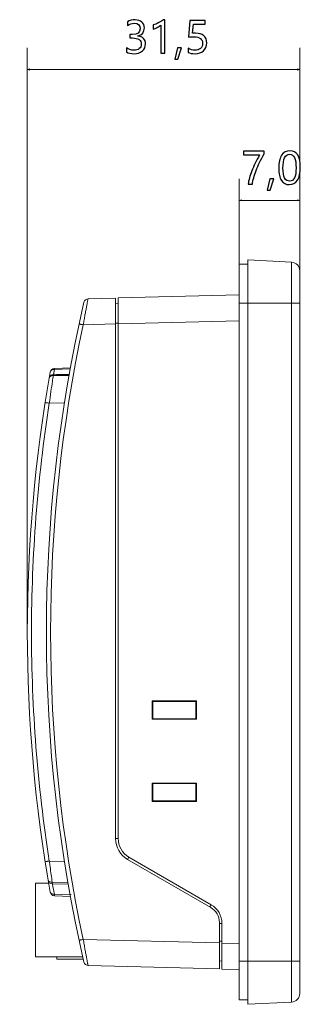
# Model space of a CAD drawing. Header units: centimetres. Extents: x -29.7 to 29.7, y -21 to 21.
# Tile 9 of 11: x 3 to 6.3, y -3.1 to 8.2. Entities that reach past the tile are written whole.
import ezdxf

# ---------------------------------------------------------------- set-up
doc = ezdxf.new("R2010")
doc.units = ezdxf.units.CM
doc.header["$MEASUREMENT"] = 0

msp = doc.modelspace()

# ---------------------------------------------------------------- linework, layer by layer
for points, knots in [([(4.26017, 7.92457), (4.28608, 7.90457), (4.31525, 7.89449), (4.34783, 7.89449), (4.37383, 7.89449), (4.3945, 7.9009), (4.40967, 7.91365), (4.42492, 7.92649), (4.4325, 7.94357), (4.4325, 7.96507), (4.4325, 8.0129), (4.39825, 8.03682), (4.32975, 8.03682), (4.32975, 8.03682), (4.29825, 8.03682), (4.29825, 8.03682), (4.29825, 8.03682), (4.29825, 8.0764), (4.29825, 8.0764), (4.29825, 8.0764), (4.32825, 8.0764), (4.32825, 8.0764), (4.389, 8.0764), (4.41933, 8.0989), (4.41933, 8.14382), (4.41933, 8.18532), (4.39617, 8.20607), (4.34975, 8.20607), (4.32325, 8.20607), (4.29825, 8.19707), (4.27483, 8.17924), (4.27483, 8.17924), (4.27483, 8.22432), (4.27483, 8.22432), (4.29958, 8.23865), (4.32842, 8.24582), (4.3615, 8.24582), (4.39375, 8.24582), (4.41958, 8.2374), (4.43908, 8.22057), (4.45867, 8.20374), (4.46842, 8.1819), (4.46842, 8.15499), (4.46842, 8.10557), (4.44317, 8.07374), (4.39275, 8.05957), (4.39275, 8.05957), (4.39275, 8.05857), (4.39275, 8.05857), (4.42008, 8.05565), (4.44167, 8.04599), (4.45758, 8.02965), (4.47342, 8.01332), (4.48133, 7.9929), (4.48133, 7.96849), (4.48133, 7.93449), (4.46908, 7.90707), (4.44458, 7.88624), (4.42008, 7.8654), (4.3875, 7.85499), (4.34683, 7.85499), (4.311, 7.85499), (4.28217, 7.86165), (4.26017, 7.87499), (4.26017, 7.87499), (4.26017, 7.92457), (4.26017, 7.92457)], [0, 0, 0, 0, 0.04545455, 0.04545455, 0.04545455, 0.09090909, 0.09090909, 0.09090909, 0.13636364, 0.13636364, 0.13636364, 0.18181818, 0.18181818, 0.18181818, 0.22727273, 0.22727273, 0.22727273, 0.27272727, 0.27272727, 0.27272727, 0.31818182, 0.31818182, 0.31818182, 0.36363636, 0.36363636, 0.36363636, 0.40909091, 0.40909091, 0.40909091, 0.45454545, 0.45454545, 0.45454545, 0.5, 0.5, 0.5, 0.54545455, 0.54545455, 0.54545455, 0.59090909, 0.59090909, 0.59090909, 0.63636364, 0.63636364, 0.63636364, 0.68181818, 0.68181818, 0.68181818, 0.72727273, 0.72727273, 0.72727273, 0.77272727, 0.77272727, 0.77272727, 0.81818182, 0.81818182, 0.81818182, 0.86363636, 0.86363636, 0.86363636, 0.90909091, 0.90909091, 0.90909091, 0.95454545, 0.95454545, 0.95454545, 1, 1, 1, 1]), ([(4.65767, 7.86132), (4.65767, 7.86132), (4.65767, 8.18482), (4.65767, 8.18482), (4.65017, 8.17732), (4.6375, 8.1689), (4.61967, 8.15965), (4.60183, 8.1504), (4.58542, 8.1439), (4.57025, 8.14015), (4.57025, 8.14015), (4.57025, 8.18699), (4.57025, 8.18699), (4.59025, 8.19257), (4.61167, 8.2014), (4.6345, 8.21349), (4.65725, 8.22565), (4.67475, 8.23707), (4.687, 8.24782), (4.687, 8.24782), (4.705, 8.24782), (4.705, 8.24782), (4.705, 8.24782), (4.705, 7.86132), (4.705, 7.86132), (4.705, 7.86132), (4.65767, 7.86132), (4.65767, 7.86132)], [0, 0, 0, 0, 0.11111111, 0.11111111, 0.11111111, 0.22222222, 0.22222222, 0.22222222, 0.33333333, 0.33333333, 0.33333333, 0.44444444, 0.44444444, 0.44444444, 0.55555556, 0.55555556, 0.55555556, 0.66666667, 0.66666667, 0.66666667, 0.77777778, 0.77777778, 0.77777778, 0.88888889, 0.88888889, 0.88888889, 1, 1, 1, 1]), ([(5.18941, 7.97799), (5.18941, 7.94107), (5.17716, 7.91132), (5.15266, 7.88865), (5.12816, 7.86607), (5.09525, 7.85474), (5.05391, 7.85474), (5.01841, 7.85474), (4.992, 7.85999), (4.97458, 7.87057), (4.97458, 7.87057), (4.97458, 7.9194), (4.97458, 7.9194), (5.00008, 7.90282), (5.02616, 7.89449), (5.05266, 7.89449), (5.07908, 7.89449), (5.10033, 7.90182), (5.1165, 7.9164), (5.13275, 7.9309), (5.14083, 7.95024), (5.14083, 7.97432), (5.14083, 7.99849), (5.13241, 8.01724), (5.11558, 8.03065), (5.09875, 8.04407), (5.07491, 8.05074), (5.04416, 8.05074), (5.02041, 8.05074), (4.999, 8.04974), (4.97991, 8.04757), (4.97991, 8.04757), (4.99383, 8.23949), (4.99383, 8.23949), (4.99383, 8.23949), (5.17058, 8.23949), (5.17058, 8.23949), (5.17058, 8.23949), (5.17058, 8.19749), (5.17058, 8.19749), (5.17058, 8.19749), (5.03416, 8.19749), (5.03416, 8.19749), (5.03416, 8.19749), (5.02633, 8.09032), (5.02633, 8.09032), (5.02633, 8.09032), (5.06075, 8.09182), (5.06075, 8.09182), (5.10075, 8.09182), (5.13225, 8.08182), (5.15508, 8.0619), (5.178, 8.04199), (5.18941, 8.01399), (5.18941, 7.97799)], [0, 0, 0, 0, 0.05555556, 0.05555556, 0.05555556, 0.11111111, 0.11111111, 0.11111111, 0.16666667, 0.16666667, 0.16666667, 0.22222222, 0.22222222, 0.22222222, 0.27777778, 0.27777778, 0.27777778, 0.33333333, 0.33333333, 0.33333333, 0.38888889, 0.38888889, 0.38888889, 0.44444444, 0.44444444, 0.44444444, 0.5, 0.5, 0.5, 0.55555556, 0.55555556, 0.55555556, 0.61111111, 0.61111111, 0.61111111, 0.66666667, 0.66666667, 0.66666667, 0.72222222, 0.72222222, 0.72222222, 0.77777778, 0.77777778, 0.77777778, 0.83333333, 0.83333333, 0.83333333, 0.88888889, 0.88888889, 0.88888889, 0.94444444, 0.94444444, 0.94444444, 1, 1, 1, 1]), ([(4.89842, 7.92207), (4.89842, 7.92207), (4.85667, 7.79199), (4.85667, 7.79199), (4.85667, 7.79199), (4.822, 7.79199), (4.822, 7.79199), (4.822, 7.79199), (4.85225, 7.92207), (4.85225, 7.92207), (4.85225, 7.92207), (4.89842, 7.92207), (4.89842, 7.92207)], [0, 0, 0, 0, 0.25, 0.25, 0.25, 0.5, 0.5, 0.5, 0.75, 0.75, 0.75, 1, 1, 1, 1]), ([(5.85308, 6.69758), (5.81333, 6.62824), (5.78217, 6.56408), (5.75942, 6.50508), (5.73675, 6.44608), (5.72275, 6.39399), (5.71733, 6.34891), (5.71733, 6.34891), (5.6675, 6.34891), (5.6675, 6.34891), (5.67358, 6.39333), (5.68783, 6.44408), (5.71025, 6.50099), (5.73275, 6.55799), (5.76275, 6.61924), (5.80033, 6.68483), (5.80033, 6.68483), (5.61283, 6.68483), (5.61283, 6.68483), (5.61283, 6.68483), (5.61283, 6.72708), (5.61283, 6.72708), (5.61283, 6.72708), (5.85308, 6.72708), (5.85308, 6.72708), (5.85308, 6.72708), (5.85308, 6.69758), (5.85308, 6.69758)], [0, 0, 0, 0, 0.11111111, 0.11111111, 0.11111111, 0.22222222, 0.22222222, 0.22222222, 0.33333333, 0.33333333, 0.33333333, 0.44444444, 0.44444444, 0.44444444, 0.55555556, 0.55555556, 0.55555556, 0.66666667, 0.66666667, 0.66666667, 0.77777778, 0.77777778, 0.77777778, 0.88888889, 0.88888889, 0.88888889, 1, 1, 1, 1]), ([(6.02158, 6.53058), (6.02158, 6.59733), (6.03258, 6.64774), (6.05475, 6.68208), (6.07691, 6.71633), (6.10891, 6.73341), (6.15091, 6.73341), (6.231, 6.73341), (6.27108, 6.66883), (6.27108, 6.53958), (6.27108, 6.47574), (6.25975, 6.42699), (6.23725, 6.39324), (6.21466, 6.35949), (6.18308, 6.34258), (6.14241, 6.34258), (6.104, 6.34258), (6.07425, 6.35858), (6.05316, 6.39066), (6.03208, 6.42274), (6.02158, 6.46933), (6.02158, 6.53058)], [0, 0, 0, 0, 0.14285714, 0.14285714, 0.14285714, 0.28571429, 0.28571429, 0.28571429, 0.42857143, 0.42857143, 0.42857143, 0.57142857, 0.57142857, 0.57142857, 0.71428571, 0.71428571, 0.71428571, 0.85714286, 0.85714286, 0.85714286, 1, 1, 1, 1]), ([(6.07041, 6.53274), (6.07041, 6.43233), (6.09583, 6.38208), (6.14683, 6.38208), (6.19691, 6.38208), (6.222, 6.43316), (6.222, 6.53516), (6.222, 6.64083), (6.19741, 6.69366), (6.14825, 6.69366), (6.09633, 6.69366), (6.07041, 6.63999), (6.07041, 6.53274)], [0, 0, 0, 0, 0.25, 0.25, 0.25, 0.5, 0.5, 0.5, 0.75, 0.75, 0.75, 1, 1, 1, 1]), ([(5.96567, 6.40966), (5.96567, 6.40966), (5.92392, 6.27958), (5.92392, 6.27958), (5.92392, 6.27958), (5.88925, 6.27958), (5.88925, 6.27958), (5.88925, 6.27958), (5.9195, 6.40966), (5.9195, 6.40966), (5.9195, 6.40966), (5.96567, 6.40966), (5.96567, 6.40966)], [0, 0, 0, 0, 0.25, 0.25, 0.25, 0.5, 0.5, 0.5, 0.75, 0.75, 0.75, 1, 1, 1, 1])]:
    msp.add_open_spline(points, degree=3, knots=knots)
at = {"lineweight": 0}
for points in [[(3.11487, 1.17221), (3.11487, 1.17221), (3.11487, 7.92293), (3.11487, 7.92293)], [(6.26487, 5.34586), (6.26487, 5.34586), (6.26487, 7.92293), (6.26487, 7.92293)], [(3.11487, 7.67293), (3.11487, 7.67293), (6.26487, 7.67293), (6.26487, 7.67293)], [(5.56487, 5.42221), (5.56487, 5.42221), (5.56487, 6.41052), (5.56487, 6.41052)], [(6.26487, 5.34586), (6.26487, 5.34586), (6.26487, 6.41052), (6.26487, 6.41052)], [(5.56487, 6.16052), (5.56487, 6.16052), (6.26487, 6.16052), (6.26487, 6.16052)]]:
    msp.add_open_spline(points, degree=3, dxfattribs=at)
for points in [[(3.14153, 7.66578), (3.14153, 7.66578), (3.11487, 7.67293), (3.11487, 7.67293), (3.11487, 7.67293), (3.14153, 7.68007), (3.14153, 7.68007), (3.14153, 7.68007), (3.14153, 7.66578), (3.14153, 7.66578)], [(6.2382, 7.66578), (6.2382, 7.66578), (6.26487, 7.67293), (6.26487, 7.67293), (6.26487, 7.67293), (6.2382, 7.68007), (6.2382, 7.68007), (6.2382, 7.68007), (6.2382, 7.66578), (6.2382, 7.66578)], [(5.59153, 6.15337), (5.59153, 6.15337), (5.56487, 6.16052), (5.56487, 6.16052), (5.56487, 6.16052), (5.59153, 6.16766), (5.59153, 6.16766), (5.59153, 6.16766), (5.59153, 6.15337), (5.59153, 6.15337)], [(6.2382, 6.15337), (6.2382, 6.15337), (6.26487, 6.16052), (6.26487, 6.16052), (6.26487, 6.16052), (6.2382, 6.16766), (6.2382, 6.16766), (6.2382, 6.16766), (6.2382, 6.15337), (6.2382, 6.15337)]]:
    msp.add_open_spline(points, degree=3, knots=[0, 0, 0, 0, 0.33333333, 0.33333333, 0.33333333, 0.66666667, 0.66666667, 0.66666667, 1, 1, 1, 1], dxfattribs=at)
at = {"lineweight": 9}
for points in [[(5.66487, -3.12779), (5.66487, -3.12779), (5.66487, 5.47221), (5.66487, 5.47221)], [(6.17011, 5.44573), (6.17011, 5.44573), (5.66487, 5.47221), (5.66487, 5.47221)], [(5.56487, -3.07779), (5.56487, -3.07779), (5.56487, 5.42221), (5.56487, 5.42221)], [(5.66487, 5.42221), (5.66487, 5.42221), (5.56487, 5.42221), (5.56487, 5.42221)], [(6.17011, 5.44573), (6.17011, 5.44573), (6.17011, -3.10132), (6.17011, -3.10132)], [(6.26487, 5.34586), (6.26487, 5.39906), (6.22323, 5.44294), (6.17011, 5.44573)], [(6.26487, -3.00145), (6.26487, -3.00145), (6.26487, 5.34586), (6.26487, 5.34586)], [(3.81726, 5.02382), (3.79448, 5.02323), (3.77499, 5.0073), (3.76985, 4.9851)], [(3.81726, 5.02382), (3.81726, 5.02382), (4.13487, 5.03214), (4.13487, 5.03214)], [(4.13487, 5.03214), (4.13487, 5.03214), (4.13487, -1.21177), (4.13487, -1.21177)], [(4.16487, 5.03293), (4.16487, 5.03293), (5.56487, 5.06959), (5.56487, 5.06959)], [(4.16487, -1.21177), (4.16487, -1.21177), (4.16487, 5.03293), (4.16487, 5.03293)], [(3.76985, 4.9851), (3.18988, 2.47625), (3.18988, -0.13184), (3.76985, -2.64069)], [(4.16487, 4.97237), (4.16487, 4.97237), (4.13487, 4.96877), (4.13487, 4.96877)], [(5.66487, 4.97221), (5.66487, 4.97221), (5.56487, 4.97221), (5.56487, 4.97221)], [(5.66487, 4.97221), (5.66487, 4.97221), (6.26487, 4.97221), (6.26487, 4.97221)], [(3.76116, 4.72246), (3.2577, 2.3824), (3.2577, -0.03799), (3.76116, -2.37805)], [(4.13487, 4.73224), (4.13487, 4.73224), (3.76116, 4.72246), (3.76116, 4.72246)], [(4.13487, 4.74137), (4.13487, 4.74137), (4.16487, 4.74137), (4.16487, 4.74137)], [(5.56487, 4.76968), (5.56487, 4.76968), (4.16487, 4.73303), (4.16487, 4.73303)], [(3.42771, 4.21853), (3.40415, 4.2177), (3.38436, 4.20053), (3.38023, 4.17732)], [(3.6124, 4.22498), (3.6124, 4.22498), (3.42771, 4.21853), (3.42771, 4.21853)], [(3.61039, 4.2139), (3.61039, 4.2139), (3.42858, 4.20812), (3.42858, 4.20812)], [(3.38023, 4.17732), (3.02642, 2.18953), (3.02642, 0.15488), (3.38023, -1.83291)], [(3.56835, 4.13815), (3.51701, 4.13741), (3.46567, 4.13671), (3.41432, 4.13606)], [(3.42858, 4.20812), (3.42858, 4.20812), (3.41589, 4.14633), (3.41589, 4.14633)], [(3.41589, 4.14633), (3.46666, 4.14713), (3.51743, 4.14796), (3.5682, 4.14883)], [(3.5682, 4.14883), (3.5682, 4.14883), (3.59873, 4.14936), (3.59873, 4.14936)], [(3.59679, 4.13857), (3.59679, 4.13857), (3.56835, 4.13815), (3.56835, 4.13815)], [(3.54367, 3.82282), (3.54367, 3.82282), (3.36887, 3.81672), (3.36887, 3.81672)], [(5.07096, 0.37829), (5.07096, 0.37829), (4.55925, 0.37782), (4.55925, 0.37782)], [(4.55925, 0.16635), (4.55925, 0.16635), (4.55925, 0.37806), (4.55925, 0.37806)], [(4.56457, 0.37251), (4.56457, 0.37251), (4.55925, 0.37782), (4.55925, 0.37782)], [(4.56457, 0.1719), (4.56457, 0.1719), (4.56457, 0.37251), (4.56457, 0.37251)], [(4.56457, 0.37251), (4.56457, 0.37251), (5.06487, 0.37221), (5.06487, 0.37221)], [(5.06487, 0.37221), (5.06487, 0.37221), (5.07096, 0.37829), (5.07096, 0.37829)], [(5.06487, 0.37221), (5.06487, 0.37221), (5.06487, 0.17221), (5.06487, 0.17221)], [(5.07096, 0.37806), (5.07096, 0.37806), (5.07096, 0.16635), (5.07096, 0.16635)], [(4.56457, 0.1719), (4.56457, 0.1719), (4.55925, 0.16659), (4.55925, 0.16659)], [(4.55925, 0.16659), (4.55925, 0.16659), (5.07096, 0.16612), (5.07096, 0.16612)], [(5.06487, 0.17221), (5.06487, 0.17221), (4.56457, 0.1719), (4.56457, 0.1719)], [(5.06487, 0.17221), (5.06487, 0.17221), (5.07096, 0.16612), (5.07096, 0.16612)], [(5.07096, -0.57171), (5.07096, -0.57171), (4.55925, -0.57218), (4.55925, -0.57218)], [(4.55925, -0.78365), (4.55925, -0.78365), (4.55925, -0.57194), (4.55925, -0.57194)], [(4.56457, -0.57749), (4.56457, -0.57749), (4.55925, -0.57218), (4.55925, -0.57218)], [(4.56457, -0.7781), (4.56457, -0.7781), (4.56457, -0.57749), (4.56457, -0.57749)], [(4.56457, -0.57749), (4.56457, -0.57749), (5.06487, -0.57779), (5.06487, -0.57779)], [(5.06487, -0.57779), (5.06487, -0.57779), (5.07096, -0.57171), (5.07096, -0.57171)], [(5.06487, -0.57779), (5.06487, -0.57779), (5.06487, -0.77779), (5.06487, -0.77779)], [(5.07096, -0.57194), (5.07096, -0.57194), (5.07096, -0.78365), (5.07096, -0.78365)], [(4.56457, -0.7781), (4.56457, -0.7781), (4.55925, -0.78341), (4.55925, -0.78341)], [(4.55925, -0.78341), (4.55925, -0.78341), (5.07096, -0.78388), (5.07096, -0.78388)], [(5.06487, -0.77779), (5.06487, -0.77779), (4.56457, -0.7781), (4.56457, -0.7781)], [(5.06487, -0.77779), (5.06487, -0.77779), (5.07096, -0.78388), (5.07096, -0.78388)], [(4.16487, -1.21177), (4.16487, -1.21177), (4.13487, -1.21177), (4.13487, -1.21177)], [(4.13487, -1.21177), (4.13487, -1.3118), (4.18824, -1.40424), (4.27487, -1.45426)], [(4.16487, -1.21177), (4.16487, -1.30109), (4.21252, -1.38362), (4.28987, -1.42828)], [(3.36887, -1.4723), (3.36887, -1.4723), (3.54367, -1.47841), (3.54367, -1.47841)], [(4.27487, -1.45426), (4.27487, -1.45426), (4.28987, -1.42828), (4.28987, -1.42828)], [(5.23487, -2.00851), (5.23487, -2.00851), (4.27487, -1.45426), (4.27487, -1.45426)], [(5.23987, -1.97676), (5.23987, -1.97676), (4.28987, -1.42828), (4.28987, -1.42828)], [(3.35611, -1.6941), (3.36012, -1.71772), (3.3803, -1.73517), (3.40425, -1.73573)], [(3.20787, -1.72779), (3.20787, -1.72779), (3.20787, -2.57779), (3.20787, -2.57779)], [(3.36181, -1.72779), (3.36181, -1.72779), (3.20787, -1.72779), (3.20787, -1.72779)], [(3.58188, -1.72002), (3.58188, -1.72002), (3.40296, -1.71604), (3.40296, -1.71604)], [(3.40425, -1.73574), (3.40425, -1.73574), (3.58726, -1.7401), (3.58726, -1.7401)], [(3.40426, -1.73394), (3.40426, -1.73394), (3.40566, -1.741), (3.40566, -1.741)], [(3.40566, -1.741), (3.41313, -1.7786), (3.42077, -1.81617), (3.42858, -1.85371)], [(3.58527, -1.72007), (3.58527, -1.72007), (3.58188, -1.72002), (3.58188, -1.72002)], [(3.38023, -1.83291), (3.38436, -1.85612), (3.40415, -1.87329), (3.42771, -1.87412)], [(3.61253, -1.88057), (3.61253, -1.88057), (3.42771, -1.87412), (3.42771, -1.87412)], [(3.42858, -1.85371), (3.42858, -1.85371), (3.62308, -1.8598), (3.62308, -1.8598)], [(5.23987, -1.97676), (5.23987, -1.97676), (5.22487, -2.00274), (5.22487, -2.00274)], [(5.33487, -2.18172), (5.33487, -2.11026), (5.29675, -2.04424), (5.23487, -2.00851)], [(5.36487, -2.19326), (5.36487, -2.10395), (5.31722, -2.02142), (5.23987, -1.97676)], [(5.33487, -2.71915), (5.33487, -2.71915), (5.33487, -2.18172), (5.33487, -2.18172)], [(5.33487, -2.19326), (5.33487, -2.19326), (5.36487, -2.19326), (5.36487, -2.19326)], [(5.36487, -2.19326), (5.36487, -2.19326), (5.36487, -2.71994), (5.36487, -2.71994)], [(3.76116, -2.37805), (3.76116, -2.37805), (5.33487, -2.41925), (5.33487, -2.41925)], [(5.36487, -2.39696), (5.36487, -2.39696), (5.33487, -2.39696), (5.33487, -2.39696)], [(5.36487, -2.42004), (5.36487, -2.42004), (5.56487, -2.42528), (5.56487, -2.42528)], [(3.75545, -2.57779), (3.75545, -2.57779), (3.20787, -2.57779), (3.20787, -2.57779)], [(3.45787, -2.60779), (3.45787, -2.60779), (3.45787, -2.57779), (3.45787, -2.57779)], [(3.76228, -2.60779), (3.76228, -2.60779), (3.45787, -2.60779), (3.45787, -2.60779)], [(3.76985, -2.64069), (3.77499, -2.66289), (3.79448, -2.67882), (3.81726, -2.67941)], [(5.33487, -2.71915), (5.33487, -2.71915), (3.81726, -2.67941), (3.81726, -2.67941)], [(5.3353, -2.62441), (5.3353, -2.62441), (5.36487, -2.62796), (5.36487, -2.62796)], [(5.56487, -2.72518), (5.56487, -2.72518), (5.36487, -2.71994), (5.36487, -2.71994)], [(5.66487, -2.62779), (5.66487, -2.62779), (5.56487, -2.62779), (5.56487, -2.62779)], [(6.26487, -2.62779), (6.26487, -2.62779), (5.66487, -2.62779), (5.66487, -2.62779)], [(6.17011, -3.10132), (6.22323, -3.09853), (6.26487, -3.05465), (6.26487, -3.00145)], [(5.66487, -3.07779), (5.66487, -3.07779), (5.56487, -3.07779), (5.56487, -3.07779)], [(5.66487, -3.12779), (5.66487, -3.12779), (6.17011, -3.10132), (6.17011, -3.10132)]]:
    msp.add_open_spline(points, degree=3, dxfattribs=at)
for points, knots in [([(3.76116, 4.72246), (3.76456, 4.74186), (3.76799, 4.76126), (3.77146, 4.78065), (3.7748, 4.79936), (3.77817, 4.81806), (3.78157, 4.83675), (3.78472, 4.85406), (3.7879, 4.87137), (3.7911, 4.88868), (3.79393, 4.90394), (3.79678, 4.9192), (3.79966, 4.93445), (3.80092, 4.94112), (3.80219, 4.94778), (3.80346, 4.95445), (3.80459, 4.96038), (3.80572, 4.96631), (3.80687, 4.97224), (3.80785, 4.97737), (3.80885, 4.9825), (3.80985, 4.98763), (3.81068, 4.99191), (3.81152, 4.99619), (3.81237, 5.00047), (3.81303, 5.00385), (3.81371, 5.00723), (3.81439, 5.0106), (3.81466, 5.01194), (3.81494, 5.01327), (3.81521, 5.01462), (3.81543, 5.01572), (3.81565, 5.01683), (3.81589, 5.01792), (3.81607, 5.01877), (3.81627, 5.01961), (3.81644, 5.0205), (3.81656, 5.02113), (3.81667, 5.0218), (3.81685, 5.02234), (3.81696, 5.02267), (3.8171, 5.02296), (3.81712, 5.02345), (3.81713, 5.02362), (3.81713, 5.02382), (3.81726, 5.02382)], [0, 0, 0, 0, 0.06666667, 0.06666667, 0.06666667, 0.13333333, 0.13333333, 0.13333333, 0.2, 0.2, 0.2, 0.26666667, 0.26666667, 0.26666667, 0.33333333, 0.33333333, 0.33333333, 0.4, 0.4, 0.4, 0.46666667, 0.46666667, 0.46666667, 0.53333333, 0.53333333, 0.53333333, 0.6, 0.6, 0.6, 0.66666667, 0.66666667, 0.66666667, 0.73333333, 0.73333333, 0.73333333, 0.8, 0.8, 0.8, 0.86666667, 0.86666667, 0.86666667, 0.93333333, 0.93333333, 0.93333333, 1, 1, 1, 1]), ([(3.71359, 4.73297), (3.71359, 4.73291), (3.71369, 4.73291), (3.71378, 4.73291), (3.71406, 4.7329), (3.71421, 4.73282), (3.71438, 4.73275), (3.71468, 4.73264), (3.71506, 4.73258), (3.71542, 4.7325), (3.71594, 4.7324), (3.71642, 4.73228), (3.71691, 4.73216), (3.71835, 4.73181), (3.71984, 4.73149), (3.72131, 4.73116), (3.72337, 4.73071), (3.7254, 4.73025), (3.72744, 4.7298), (3.72996, 4.72924), (3.73249, 4.72868), (3.73502, 4.72813), (3.73786, 4.72751), (3.74069, 4.72689), (3.74353, 4.72627), (3.74941, 4.72499), (3.75528, 4.72372), (3.76116, 4.72246)], [0, 0, 0, 0, 0.11111111, 0.11111111, 0.11111111, 0.22222222, 0.22222222, 0.22222222, 0.33333333, 0.33333333, 0.33333333, 0.44444444, 0.44444444, 0.44444444, 0.55555556, 0.55555556, 0.55555556, 0.66666667, 0.66666667, 0.66666667, 0.77777778, 0.77777778, 0.77777778, 0.88888889, 0.88888889, 0.88888889, 1, 1, 1, 1]), ([(3.42858, 4.20812), (3.4285, 4.2096), (3.42841, 4.21109), (3.42831, 4.21258), (3.42824, 4.21368), (3.42817, 4.21478), (3.42807, 4.21586), (3.42804, 4.21624), (3.428, 4.21662), (3.42797, 4.21702), (3.42794, 4.21731), (3.42792, 4.21761), (3.42787, 4.21786), (3.42784, 4.21801), (3.4278, 4.21814), (3.42778, 4.21836), (3.42778, 4.21844), (3.42777, 4.21853), (3.42771, 4.21853)], [0, 0, 0, 0, 0.16666667, 0.16666667, 0.16666667, 0.33333333, 0.33333333, 0.33333333, 0.5, 0.5, 0.5, 0.66666667, 0.66666667, 0.66666667, 0.83333333, 0.83333333, 0.83333333, 1, 1, 1, 1]), ([(3.3675, 4.10492), (3.36944, 4.11606), (3.37549, 4.12687), (3.38432, 4.1344), (3.39311, 4.14189), (3.40464, 4.14614), (3.41589, 4.14633)], [0, 0, 0, 0, 0.5, 0.5, 0.5, 1, 1, 1, 1]), ([(3.41432, 4.13607), (3.40875, 4.13621), (3.40314, 4.13549), (3.39773, 4.13407), (3.39245, 4.13269), (3.38736, 4.13063), (3.3828, 4.12748), (3.37519, 4.12221), (3.36906, 4.11387), (3.3675, 4.10492)], [0, 0, 0, 0, 0.33333333, 0.33333333, 0.33333333, 0.66666667, 0.66666667, 0.66666667, 1, 1, 1, 1]), ([(3.41432, 4.13606), (3.41118, 4.11466), (3.40814, 4.09324), (3.40506, 4.07182), (3.3993, 4.03187), (3.39343, 3.99193), (3.38774, 3.95196), (3.38133, 3.9069), (3.37517, 3.86179), (3.36887, 3.81672)], [0, 0, 0, 0, 0.33333333, 0.33333333, 0.33333333, 0.66666667, 0.66666667, 0.66666667, 1, 1, 1, 1]), ([(3.42858, 4.20812), (3.4176, 4.2087), (3.40589, 4.2063), (3.3965, 4.20034), (3.39215, 4.19757), (3.3883, 4.19403), (3.38539, 4.18978), (3.38284, 4.18604), (3.38102, 4.18174), (3.38023, 4.17732)], [0, 0, 0, 0, 0.33333333, 0.33333333, 0.33333333, 0.66666667, 0.66666667, 0.66666667, 1, 1, 1, 1]), ([(3.41432, 4.13606), (3.41441, 4.13746), (3.41452, 4.13883), (3.41465, 4.14023), (3.41475, 4.1413), (3.41486, 4.14237), (3.41503, 4.14339), (3.41514, 4.14406), (3.41528, 4.14471), (3.41545, 4.14545), (3.41553, 4.1458), (3.41561, 4.14617), (3.41589, 4.14633)], [0, 0, 0, 0, 0.25, 0.25, 0.25, 0.5, 0.5, 0.5, 0.75, 0.75, 0.75, 1, 1, 1, 1]), ([(3.42858, 4.20812), (3.42858, 4.20812), (3.42187, 4.17563), (3.42187, 4.17563), (3.42187, 4.17563), (3.41589, 4.14633), (3.41589, 4.14633)], [0, 0, 0, 0, 0.5, 0.5, 0.5, 1, 1, 1, 1]), ([(3.36887, 3.81672), (3.23212, 2.94319), (3.16313, 2.0577), (3.16313, 1.17221), (3.16313, 0.28671), (3.23212, -0.59878), (3.36887, -1.4723)], [0, 0, 0, 0, 0.5, 0.5, 0.5, 1, 1, 1, 1]), ([(3.36887, 3.81672), (3.36297, 3.81764), (3.35706, 3.81857), (3.35117, 3.81951), (3.34833, 3.81996), (3.34549, 3.82041), (3.34265, 3.82087), (3.34012, 3.82127), (3.33759, 3.82168), (3.33507, 3.82209), (3.33303, 3.82242), (3.33099, 3.82276), (3.32894, 3.82309), (3.32746, 3.82333), (3.32598, 3.82356), (3.32454, 3.82383), (3.32405, 3.82392), (3.32356, 3.82401), (3.32304, 3.82409), (3.32268, 3.82414), (3.32231, 3.82418), (3.32201, 3.82427), (3.32183, 3.82433), (3.32169, 3.8244), (3.32141, 3.82439), (3.32131, 3.82439), (3.32121, 3.82438), (3.32121, 3.82445)], [0, 0, 0, 0, 0.11111111, 0.11111111, 0.11111111, 0.22222222, 0.22222222, 0.22222222, 0.33333333, 0.33333333, 0.33333333, 0.44444444, 0.44444444, 0.44444444, 0.55555556, 0.55555556, 0.55555556, 0.66666667, 0.66666667, 0.66666667, 0.77777778, 0.77777778, 0.77777778, 0.88888889, 0.88888889, 0.88888889, 1, 1, 1, 1]), ([(3.36887, -1.4723), (3.36296, -1.47323), (3.35706, -1.47416), (3.35116, -1.4751), (3.34832, -1.47555), (3.34548, -1.476), (3.34264, -1.47646), (3.34011, -1.47686), (3.33758, -1.47727), (3.33506, -1.47768), (3.33302, -1.47801), (3.33098, -1.47835), (3.32893, -1.47868), (3.32745, -1.47892), (3.32597, -1.47915), (3.32453, -1.47942), (3.32404, -1.47951), (3.32356, -1.4796), (3.32304, -1.47968), (3.32268, -1.47973), (3.3223, -1.47977), (3.322, -1.47986), (3.32183, -1.47992), (3.32169, -1.47999), (3.3214, -1.47998), (3.32131, -1.47998), (3.3212, -1.47997), (3.32121, -1.48004)], [0, 0, 0, 0, 0.11111111, 0.11111111, 0.11111111, 0.22222222, 0.22222222, 0.22222222, 0.33333333, 0.33333333, 0.33333333, 0.44444444, 0.44444444, 0.44444444, 0.55555556, 0.55555556, 0.55555556, 0.66666667, 0.66666667, 0.66666667, 0.77777778, 0.77777778, 0.77777778, 0.88888889, 0.88888889, 0.88888889, 1, 1, 1, 1]), ([(3.36887, -1.4723), (3.37185, -1.49397), (3.37477, -1.51565), (3.37775, -1.53732), (3.38206, -1.56865), (3.38648, -1.59996), (3.39089, -1.63128), (3.39486, -1.65954), (3.39883, -1.6878), (3.40296, -1.71604)], [0, 0, 0, 0, 0.33333333, 0.33333333, 0.33333333, 0.66666667, 0.66666667, 0.66666667, 1, 1, 1, 1]), ([(3.35611, -1.6941), (3.35625, -1.69493), (3.35645, -1.69575), (3.35671, -1.69655), (3.35755, -1.69918), (3.35903, -1.70164), (3.36085, -1.70371)], [0, 0, 0, 0, 0.5, 0.5, 0.5, 1, 1, 1, 1]), ([(3.36085, -1.70371), (3.36533, -1.7088), (3.37182, -1.71197), (3.37847, -1.71389), (3.38651, -1.7162), (3.39479, -1.71668), (3.40296, -1.71604)], [0, 0, 0, 0, 0.5, 0.5, 0.5, 1, 1, 1, 1]), ([(3.40296, -1.71604), (3.40299, -1.71879), (3.40304, -1.72153), (3.40312, -1.72428), (3.40318, -1.72637), (3.40326, -1.72846), (3.4034, -1.73052), (3.40344, -1.73127), (3.4035, -1.73201), (3.40358, -1.73277), (3.40363, -1.73333), (3.4037, -1.73389), (3.40378, -1.7344), (3.40383, -1.73472), (3.40389, -1.73501), (3.404, -1.73539), (3.40405, -1.73555), (3.40411, -1.73572), (3.40425, -1.73573)], [0, 0, 0, 0, 0.16666667, 0.16666667, 0.16666667, 0.33333333, 0.33333333, 0.33333333, 0.5, 0.5, 0.5, 0.66666667, 0.66666667, 0.66666667, 0.83333333, 0.83333333, 0.83333333, 1, 1, 1, 1]), ([(3.42858, -1.85371), (3.42297, -1.8543), (3.41728, -1.85434), (3.41166, -1.85371), (3.40629, -1.8531), (3.40099, -1.85188), (3.39599, -1.84974), (3.39187, -1.84798), (3.38796, -1.8456), (3.38497, -1.84223), (3.38262, -1.83959), (3.38084, -1.83634), (3.38023, -1.83291)], [0, 0, 0, 0, 0.25, 0.25, 0.25, 0.5, 0.5, 0.5, 0.75, 0.75, 0.75, 1, 1, 1, 1]), ([(3.42771, -1.87412), (3.42783, -1.87412), (3.42778, -1.87393), (3.42775, -1.87377), (3.42766, -1.87329), (3.42775, -1.87304), (3.4278, -1.87275), (3.42789, -1.87226), (3.42788, -1.87165), (3.42789, -1.87106), (3.4279, -1.87025), (3.42795, -1.86949), (3.42799, -1.86872), (3.42804, -1.86775), (3.42807, -1.86676), (3.42811, -1.86578), (3.42816, -1.8646), (3.42821, -1.86343), (3.42825, -1.86225), (3.42837, -1.85941), (3.42848, -1.85656), (3.42858, -1.85371)], [0, 0, 0, 0, 0.14285714, 0.14285714, 0.14285714, 0.28571429, 0.28571429, 0.28571429, 0.42857143, 0.42857143, 0.42857143, 0.57142857, 0.57142857, 0.57142857, 0.71428571, 0.71428571, 0.71428571, 0.85714286, 0.85714286, 0.85714286, 1, 1, 1, 1]), ([(3.76116, -2.37805), (3.75528, -2.37931), (3.74941, -2.38058), (3.74353, -2.38186), (3.74069, -2.38248), (3.73786, -2.3831), (3.73502, -2.38372), (3.73249, -2.38427), (3.72996, -2.38483), (3.72744, -2.38539), (3.7254, -2.38584), (3.72337, -2.3863), (3.72131, -2.38675), (3.71984, -2.38708), (3.71835, -2.3874), (3.71691, -2.38775), (3.71642, -2.38787), (3.71594, -2.38799), (3.71542, -2.38809), (3.71506, -2.38817), (3.71468, -2.38823), (3.71438, -2.38834), (3.71421, -2.38841), (3.71406, -2.38849), (3.71378, -2.3885), (3.71369, -2.3885), (3.71359, -2.3885), (3.71359, -2.38856)], [0, 0, 0, 0, 0.11111111, 0.11111111, 0.11111111, 0.22222222, 0.22222222, 0.22222222, 0.33333333, 0.33333333, 0.33333333, 0.44444444, 0.44444444, 0.44444444, 0.55555556, 0.55555556, 0.55555556, 0.66666667, 0.66666667, 0.66666667, 0.77777778, 0.77777778, 0.77777778, 0.88888889, 0.88888889, 0.88888889, 1, 1, 1, 1]), ([(3.81726, -2.67941), (3.81713, -2.67941), (3.81713, -2.67921), (3.81712, -2.67904), (3.8171, -2.67855), (3.81696, -2.67826), (3.81685, -2.67793), (3.81667, -2.67739), (3.81656, -2.67672), (3.81644, -2.67609), (3.81627, -2.6752), (3.81608, -2.67436), (3.81589, -2.67351), (3.81565, -2.67242), (3.81543, -2.67131), (3.81521, -2.67021), (3.81493, -2.66886), (3.81466, -2.66753), (3.81439, -2.66619), (3.81371, -2.66282), (3.81303, -2.65944), (3.81237, -2.65606), (3.81152, -2.65178), (3.81068, -2.6475), (3.80985, -2.64322), (3.80885, -2.63809), (3.80785, -2.63296), (3.80687, -2.62783), (3.80572, -2.6219), (3.80459, -2.61597), (3.80346, -2.61004), (3.80219, -2.60337), (3.80092, -2.59671), (3.79966, -2.59004), (3.79678, -2.57479), (3.79393, -2.55953), (3.7911, -2.54427), (3.7879, -2.52696), (3.78472, -2.50966), (3.78157, -2.49234), (3.77817, -2.47365), (3.7748, -2.45495), (3.77146, -2.43624), (3.76799, -2.41685), (3.76456, -2.39745), (3.76116, -2.37805)], [0, 0, 0, 0, 0.06666667, 0.06666667, 0.06666667, 0.13333333, 0.13333333, 0.13333333, 0.2, 0.2, 0.2, 0.26666667, 0.26666667, 0.26666667, 0.33333333, 0.33333333, 0.33333333, 0.4, 0.4, 0.4, 0.46666667, 0.46666667, 0.46666667, 0.53333333, 0.53333333, 0.53333333, 0.6, 0.6, 0.6, 0.66666667, 0.66666667, 0.66666667, 0.73333333, 0.73333333, 0.73333333, 0.8, 0.8, 0.8, 0.86666667, 0.86666667, 0.86666667, 0.93333333, 0.93333333, 0.93333333, 1, 1, 1, 1])]:
    msp.add_open_spline(points, degree=3, knots=knots, dxfattribs=at)

doc.saveas('drawing.dxf')
